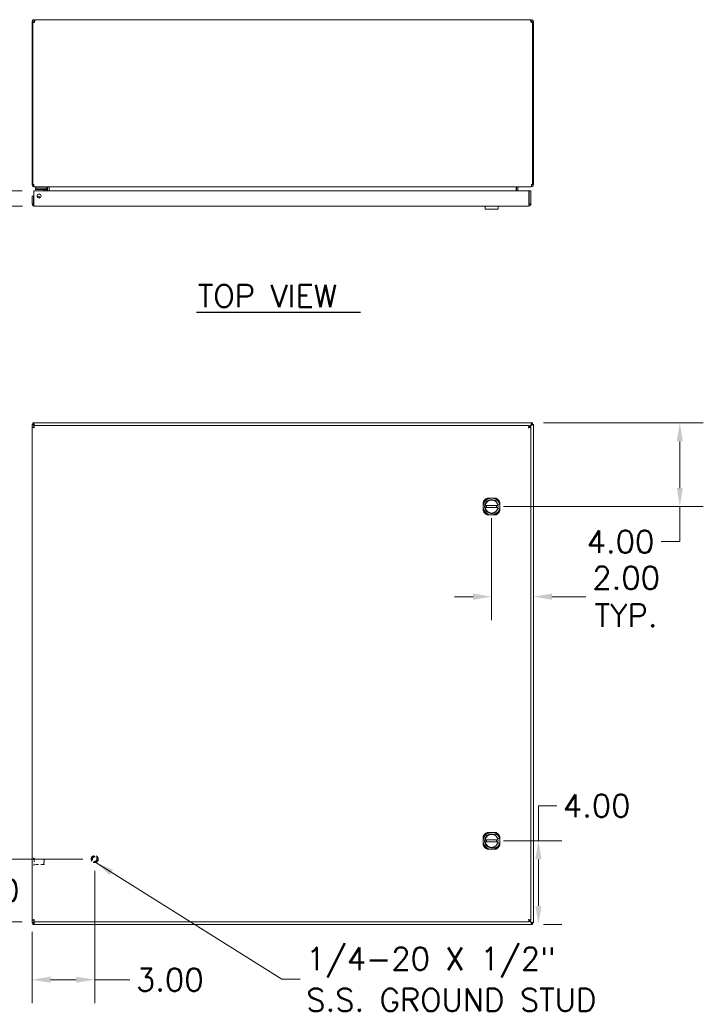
# Model space of a CAD drawing. Header units: inches. Extents: x 8 to 149, y 14 to 90.
# Tile 3 of 5: x 36 to 69, y 37 to 84. Entities that reach past the tile are written whole.
import ezdxf

# ---------------------------------------------------------------- set-up
doc = ezdxf.new("R2010")
doc.units = ezdxf.units.IN
doc.header["$LTSCALE"] = 9
doc.header["$MEASUREMENT"] = 0
doc.linetypes.add('DASHED', pattern=[0.2067, 0.1654, -0.0413])
for name, color, linetype, lineweight in [('Dimension (ANSI)', 7, 'Continuous', 13), ('Hidden (ANSI)', 7, 'DASHED', 15), ('Symbol (ANSI)', 7, 'Continuous', 18), ('Visible (ANSI)', 7, 'Continuous', 13)]:
    doc.layers.add(name, color=color, linetype=linetype, lineweight=lineweight)
doc.styles.add('Note Text (ANSI)', font='RomanS.shx')
doc.styles.add('Text Style165', font='RomanS.shx')
doc.dimstyles.new('Default (ANSI)', dxfattribs={"dimscale": 9, "dimtxt": 0.12, "dimasz": 0.098425, "dimexe": 0.125, "dimexo": 0.0625, "dimgap": 0.031496, "dimtad": 0, "dimtih": 1, "dimtoh": 1, "dimdec": 3, "dimrnd": 1e-08, "dimzin": 0, "dimdsep": 46, "dimtxsty": 'Note Text (ANSI)', "dimcen": 0.09, "dimdle": 0.393701, "dimclrd": 256, "dimclre": 256, "dimclrt": 256, "dimadec": 0, "dimazin": 1, "dimtfac": 1, "dimtofl": 0, "dimtmove": 0, "dimatfit": 3, "dimfxl": 1, "dimtolj": 1, "dimtzin": 4, "dimlwd": -1, "dimlwe": -1, "dimarcsym": 0})
doc.dimstyles.new('Default (ANSI)$7', dxfattribs={"dimscale": 9, "dimtxt": 0.12, "dimasz": 0.098425, "dimexe": 0.125, "dimexo": 0.0625, "dimgap": 0.031496, "dimtad": 0, "dimtih": 1, "dimtoh": 1, "dimdec": 3, "dimrnd": 1e-08, "dimzin": 0, "dimdsep": 46, "dimtxsty": 'Note Text (ANSI)', "dimcen": 0.09, "dimdle": 0.393701, "dimclrd": 256, "dimclre": 256, "dimclrt": 256, "dimadec": 0, "dimazin": 1, "dimtfac": 1, "dimtofl": 0, "dimtmove": 0, "dimatfit": 3, "dimfxl": 1, "dimtolj": 1, "dimtzin": 4, "dimlwd": -1, "dimlwe": -1, "dimarcsym": 0})

# ---------------------------------------------------------------- blocks, each defined once
blk = doc.blocks.new('*D7')
at = {"layer": 'Defpoints', "color": 0, "transparency": 16777216}
for p in [(39.675, 44.124), (34.479, 41.124), (36.76, 41.124)]:
    blk.add_point(p, dxfattribs=at)
at = {"layer": 'Dimension (ANSI)', "transparency": 16777216}
for p, q in [((34.479, 45.01), (34.479, 45.895)), ((39.113, 44.124), (33.354, 44.124)), ((36.198, 41.124), (33.354, 41.124)), ((34.479, 40.238), (34.479, 39.352))]:
    blk.add_line(p, q, dxfattribs=at)
for points in [[(34.331, 45.01), (34.626, 45.01), (34.479, 44.124)], [(34.331, 40.238), (34.626, 40.238), (34.479, 41.124)]]:
    blk.add_solid(points, dxfattribs=at)
at = {"layer": 'Dimension (ANSI)', "transparency": 16777216, "insert": (32.833, 43.164), "char_height": 1.08, "attachment_point": 1, "style": 'Note Text (ANSI)'}
blk.add_mtext('\\A1;3.00', dxfattribs=at)
blk = doc.blocks.new('*D8')
at = {"layer": 'Defpoints', "color": 0, "transparency": 16777216}
for p in [(39.675, 44.124), (36.675, 41.209), (36.675, 38.353)]:
    blk.add_point(p, dxfattribs=at)
at = {"layer": 'Dimension (ANSI)', "transparency": 16777216}
for p, q in [((39.675, 43.561), (39.675, 37.228)), ((36.675, 40.646), (36.675, 37.228)), ((37.561, 38.353), (38.79, 38.353)), ((39.675, 38.353), (41.364, 38.353))]:
    blk.add_line(p, q, dxfattribs=at)
for points in [[(37.561, 38.501), (37.561, 38.205), (36.675, 38.353)], [(38.79, 38.501), (38.79, 38.205), (39.675, 38.353)]]:
    blk.add_solid(points, dxfattribs=at)
at = {"layer": 'Dimension (ANSI)', "transparency": 16777216, "insert": (41.647, 38.893), "char_height": 1.08, "attachment_point": 1, "style": 'Note Text (ANSI)'}
blk.add_mtext('\\A1;3.00', dxfattribs=at)
blk = doc.blocks.new('*D9')
at = {"layer": 'Defpoints', "color": 0, "transparency": 16777216}
for p in [(58.675, 60.999), (60.675, 56.684), (60.675, 56.096)]:
    blk.add_point(p, dxfattribs=at)
at = {"layer": 'Dimension (ANSI)', "transparency": 16777216}
for p, q in [((58.675, 60.436), (58.675, 55.559)), ((57.79, 56.684), (56.904, 56.684)), ((61.561, 56.684), (63.186, 56.684))]:
    blk.add_line(p, q, dxfattribs=at)
for points in [[(57.79, 56.832), (57.79, 56.536), (58.675, 56.684)], [(61.561, 56.832), (61.561, 56.536), (60.675, 56.684)]]:
    blk.add_solid(points, dxfattribs=at)
at = {"layer": 'Dimension (ANSI)', "transparency": 16777216, "insert": (65.115, 56.684), "char_height": 1.08, "attachment_point": 5, "style": 'Note Text (ANSI)'}
blk.add_mtext('\\A1;2.00{\\PTYP.}', dxfattribs=at)
blk = doc.blocks.new('*D10')
at = {"layer": 'Defpoints', "color": 0, "transparency": 16777216}
for p in [(60.59, 64.999), (67.686, 64.999), (58.675, 60.999)]:
    blk.add_point(p, dxfattribs=at)
at = {"layer": 'Dimension (ANSI)', "transparency": 16777216}
for p, q in [((61.153, 64.999), (68.811, 64.999)), ((67.686, 64.113), (67.686, 61.885)), ((59.238, 60.999), (68.811, 60.999)), ((67.686, 60.999), (67.686, 59.319)), ((67.686, 59.319), (66.801, 59.319))]:
    blk.add_line(p, q, dxfattribs=at)
for points in [[(67.539, 64.113), (67.834, 64.113), (67.686, 64.999)], [(67.539, 61.885), (67.834, 61.885), (67.686, 60.999)]]:
    blk.add_solid(points, dxfattribs=at)
at = {"layer": 'Dimension (ANSI)', "transparency": 16777216, "insert": (63.226, 59.859), "char_height": 1.08, "attachment_point": 1, "style": 'Note Text (ANSI)'}
blk.add_mtext('\\A1;4.00', dxfattribs=at)
blk = doc.blocks.new('*D11')
at = {"layer": 'Defpoints', "color": 0, "transparency": 16777216}
for p in [(36.76, 76.109), (31.104, 75.379), (36.781, 75.379)]:
    blk.add_point(p, dxfattribs=at)
at = {"layer": 'Dimension (ANSI)', "transparency": 16777216}
for p, q in [((31.104, 76.995), (31.104, 78.674)), ((31.104, 78.674), (31.989, 78.674)), ((36.198, 76.109), (29.979, 76.109)), ((36.218, 75.379), (29.979, 75.379)), ((31.104, 74.493), (31.104, 73.607))]:
    blk.add_line(p, q, dxfattribs=at)
for points in [[(30.956, 76.995), (31.251, 76.995), (31.104, 76.109)], [(30.956, 74.493), (31.251, 74.493), (31.104, 75.379)]]:
    blk.add_solid(points, dxfattribs=at)
at = {"layer": 'Dimension (ANSI)', "transparency": 16777216, "insert": (32.273, 79.214), "char_height": 1.08, "attachment_point": 1, "style": 'Note Text (ANSI)'}
blk.add_mtext('\\A1;0.73', dxfattribs=at)
blk = doc.blocks.new('*D26')
at = {"layer": 'Defpoints', "color": 0, "transparency": 16777216}
for p in [(58.675, 44.999), (60.59, 40.999), (60.917, 40.999)]:
    blk.add_point(p, dxfattribs=at)
at = {"layer": 'Dimension (ANSI)', "transparency": 16777216}
for p, q in [((60.917, 44.999), (60.917, 46.679)), ((60.917, 46.679), (61.802, 46.679)), ((59.238, 44.999), (62.042, 44.999)), ((60.917, 41.885), (60.917, 44.113)), ((61.153, 40.999), (62.042, 40.999))]:
    blk.add_line(p, q, dxfattribs=at)
for points in [[(60.769, 44.113), (61.064, 44.113), (60.917, 44.999)], [(60.769, 41.885), (61.064, 41.885), (60.917, 40.999)]]:
    blk.add_solid(points, dxfattribs=at)
at = {"layer": 'Dimension (ANSI)', "transparency": 16777216, "insert": (62.086, 47.219), "char_height": 1.08, "attachment_point": 1, "style": 'Note Text (ANSI)'}
blk.add_mtext('\\A1;4.00', dxfattribs=at)

msp = doc.modelspace()

# ---------------------------------------------------------------- linework, layer by layer
at = {"layer": 'Hidden (ANSI)', "ltscale": 0.001276}
for p, q in [((36.7639, 44.1673), (36.7574, 44.1673)), ((36.7639, 43.8303), (36.7574, 43.8303))]:
    msp.add_line(p, q, dxfattribs=at)
at = {"layer": 'Hidden (ANSI)', "ltscale": 0.106611}
msp.add_line((36.7719, 44.1593), (36.7719, 43.8383), dxfattribs=at)
at = {"layer": 'Hidden (ANSI)', "ltscale": 0.097632}
for p, q in [((37.2337, 44.1238), (36.7719, 44.1238)), ((37.2337, 43.8738), (36.7719, 43.8738))]:
    msp.add_line(p, q, dxfattribs=at)
at = {"layer": 'Hidden (ANSI)', "ltscale": 0.083008}
msp.add_line((37.2337, 43.8738), (37.2337, 44.1238), dxfattribs=at)
at = {"layer": 'Hidden (ANSI)', "ltscale": 0.004599}
for p, q in [((37.2494, 44.1081), (37.2337, 44.1238)), ((37.2494, 43.8895), (37.2337, 43.8738))]:
    msp.add_line(p, q, dxfattribs=at)
at = {"layer": 'Hidden (ANSI)', "ltscale": 0.07257}
msp.add_line((37.2494, 44.1081), (37.2494, 43.8895), dxfattribs=at)
at = {"layer": 'Hidden (ANSI)', "ltscale": 0.223959}
msp.add_circle((39.6754, 44.1238), 0.1685, dxfattribs=at)
at = {"layer": 'Hidden (ANSI)', "ltscale": 0.166116}
msp.add_circle((39.6754, 44.1238), 0.125, dxfattribs=at)
at = {"layer": 'Hidden (ANSI)', "ltscale": 0.145239}
msp.add_circle((39.6754, 44.1238), 0.1093, dxfattribs=at)
at = {"layer": 'Hidden (ANSI)', "ltscale": 0.002559}
for centre, start, end in [((36.7574, 44.1593), 90, 180), ((36.7574, 43.8383), 180, 270), ((36.7639, 44.1593), 0, 90), ((36.7639, 43.8383), 270, 0)]:
    msp.add_arc(centre, 0.008, start, end, dxfattribs=at)
at = {"layer": 'Symbol (ANSI)', "lineweight": 30}
msp.add_line((44.5511, 70.2985), (52.3958, 70.2985), dxfattribs=at)
at = {"layer": 'Visible (ANSI)'}
for p, q in [((36.7258, 84.1911), (36.6754, 84.1911)), ((36.6754, 84.1666), (36.6754, 84.1911)), ((36.7124, 84.1666), (36.6754, 84.1666)), ((36.6754, 84.1666), (36.6754, 76.4016)), ((36.7124, 76.4016), (36.7124, 84.1689)), ((36.7494, 84.1666), (36.7197, 84.1666)), ((36.7494, 84.1911), (36.7258, 84.1911)), ((36.7494, 84.1911), (36.7494, 84.1666)), ((36.7494, 84.1666), (36.7494, 84.1652)), ((36.7807, 84.2963), (36.7807, 84.2223)), ((36.7807, 84.2963), (36.7927, 84.2963)), ((36.7927, 84.2223), (36.7807, 84.2223)), ((36.7927, 84.2963), (36.7927, 84.2223)), ((36.7927, 84.2963), (60.5582, 84.2963)), ((60.5582, 84.2223), (60.5582, 84.2963)), ((60.5582, 84.2963), (60.5702, 84.2963)), ((60.5702, 84.2223), (60.5582, 84.2223)), ((60.5702, 84.2223), (60.5702, 84.2963)), ((60.6251, 84.1911), (60.6014, 84.1911)), ((60.6014, 84.1666), (60.6014, 84.1911)), ((60.6312, 84.1666), (60.6014, 84.1666)), ((60.6014, 84.1652), (60.6014, 84.1666)), ((60.6754, 84.1911), (60.6251, 84.1911)), ((60.6384, 84.1689), (60.6384, 76.4016)), ((60.6754, 84.1666), (60.6384, 84.1666)), ((60.6754, 84.1911), (60.6754, 84.1666)), ((60.6754, 76.4016), (60.6754, 84.1666)), ((36.6754, 76.4016), (36.7124, 76.4016)), ((36.7124, 76.4016), (36.7605, 76.4016)), ((60.5904, 76.4016), (60.6384, 76.4016)), ((60.6384, 76.4016), (60.6754, 76.4016)), ((36.7605, 75.4841), (36.7605, 76.1088)), ((36.7605, 76.1088), (60.4654, 76.1088)), ((36.7807, 76.3031), (36.7807, 76.2963)), ((36.7807, 76.2963), (36.7917, 76.2963)), ((60.5592, 76.2963), (36.7917, 76.2963)), ((36.9664, 76.2343), (36.8414, 76.2343)), ((36.8414, 76.1753), (36.8414, 76.2343)), ((36.8414, 76.1753), (36.9664, 76.1753)), ((36.8567, 76.2963), (36.8567, 76.2343)), ((36.9664, 76.2343), (37.3184, 76.2343)), ((37.3184, 76.1753), (36.9664, 76.1753)), ((37.2918, 76.1088), (37.24, 76.1606)), ((37.3184, 76.2343), (37.4067, 76.2343)), ((37.3454, 76.1088), (37.3454, 76.1483)), ((37.4044, 76.1483), (37.4044, 76.1088)), ((37.4067, 76.2343), (37.4067, 76.2961)), ((37.4139, 76.2651), (37.4139, 76.1088)), ((37.4879, 76.1088), (37.4879, 76.2651)), ((37.499, 76.2651), (37.499, 76.1088)), ((59.8519, 76.2651), (59.8519, 76.1088)), ((59.8629, 76.2651), (59.8629, 76.1088)), ((59.9369, 76.2651), (59.9369, 76.1088)), ((60.4654, 76.1088), (60.4654, 75.4841)), ((60.4764, 75.4841), (60.4764, 76.1088)), ((60.4764, 76.1088), (60.5504, 76.1088)), ((60.5504, 75.4841), (60.5504, 76.1088)), ((60.5592, 76.2963), (60.5702, 76.2963)), ((60.5702, 76.3031), (60.5702, 76.2963)), ((36.7494, 75.8588), (36.6754, 75.8588)), ((36.6754, 75.8588), (36.6754, 75.4841)), ((36.7494, 75.4841), (36.6754, 75.4841)), ((36.7494, 75.4841), (36.7494, 75.8588)), ((60.4764, 75.4841), (60.5504, 75.4841)), ((60.4452, 75.3788), (36.7807, 75.3788)), ((58.368, 75.3788), (58.368, 75.3554)), ((58.368, 75.3211), (58.368, 75.2371)), ((58.3709, 75.2214), (58.98, 75.2214)), ((58.9829, 75.3788), (58.9829, 75.3554)), ((58.9829, 75.3211), (58.9829, 75.2371)), ((36.6754, 64.9188), (36.7494, 64.9188)), ((36.6754, 64.9138), (36.6754, 64.9188)), ((36.6754, 64.7888), (36.6754, 64.9138)), ((36.6754, 41.2088), (36.6754, 64.7888)), ((36.7494, 64.7888), (36.6754, 64.7888)), ((36.7124, 64.9988), (36.7605, 64.9988)), ((36.7124, 64.9248), (36.7124, 64.9988)), ((36.7605, 64.9248), (36.7124, 64.9248)), ((36.7494, 64.9188), (36.7494, 64.9138)), ((36.7494, 64.9138), (36.7807, 64.8825)), ((36.7605, 64.9988), (60.5904, 64.9988)), ((36.7917, 64.8936), (36.7605, 64.9248)), ((36.7605, 64.8738), (60.4654, 64.8738)), ((36.7605, 64.7998), (36.7605, 64.8738)), ((36.7807, 64.8825), (36.7894, 64.8738)), ((36.8115, 64.8738), (36.7917, 64.8936)), ((60.5592, 64.8936), (60.4541, 64.7885)), ((60.4652, 64.7775), (60.5702, 64.8825)), ((60.4654, 64.7998), (60.4654, 64.8738)), ((60.4764, 64.7888), (60.5504, 64.7888)), ((60.5504, 64.7888), (60.5504, 41.2088)), ((60.5904, 64.9248), (60.5592, 64.8936)), ((60.5702, 64.8825), (60.6014, 64.9138)), ((60.5904, 64.9988), (60.6384, 64.9988)), ((60.6384, 64.9248), (60.5904, 64.9248)), ((60.6014, 64.9188), (60.6754, 64.9188)), ((60.6014, 64.9138), (60.6014, 64.9188)), ((60.6384, 64.9988), (60.6384, 64.9248)), ((60.6754, 64.9188), (60.6754, 64.9138)), ((60.6754, 64.9138), (60.6754, 41.0838)), ((58.4628, 61.3988), (58.8881, 61.3988)), ((58.7374, 61.3261), (58.955, 61.2864)), ((58.2754, 60.7862), (58.2754, 61.2114)), ((58.368, 61.046), (58.9829, 61.046)), ((58.9829, 60.9516), (58.368, 60.9516)), ((59.0754, 61.2114), (59.0754, 60.7862)), ((58.8881, 60.5988), (58.4628, 60.5988)), ((58.9499, 60.7063), (58.7374, 60.6676)), ((58.4628, 45.3988), (58.8881, 45.3988)), ((58.7374, 45.3261), (58.955, 45.2864)), ((58.2754, 44.7862), (58.2754, 45.2114)), ((58.368, 45.046), (58.9829, 45.046)), ((58.9829, 44.9516), (58.368, 44.9516)), ((59.0754, 45.2114), (59.0754, 44.7862)), ((58.8881, 44.5988), (58.4628, 44.5988)), ((58.9499, 44.7063), (58.7374, 44.6676)), ((36.7494, 41.2088), (36.6754, 41.2088)), ((36.6754, 41.0838), (36.6754, 41.2088)), ((36.6754, 41.0788), (36.6754, 41.0838)), ((36.7494, 41.0788), (36.6754, 41.0788)), ((36.7124, 41.0728), (36.7605, 41.0728)), ((36.7124, 40.9988), (36.7124, 41.0728)), ((36.7605, 40.9988), (36.7124, 40.9988)), ((36.7807, 41.1151), (36.7494, 41.0838)), ((36.7494, 41.0838), (36.7494, 41.0788)), ((36.7605, 41.1978), (36.7605, 41.1238)), ((60.4654, 41.1238), (36.7605, 41.1238)), ((36.7605, 41.0728), (36.7917, 41.1041)), ((60.5904, 40.9988), (36.7605, 40.9988)), ((36.7894, 41.1238), (36.7807, 41.1151)), ((36.7917, 41.1041), (36.8115, 41.1238)), ((60.4541, 41.2091), (60.5592, 41.1041)), ((60.5702, 41.1151), (60.4652, 41.2201)), ((60.4654, 41.1978), (60.4654, 41.1238)), ((60.4764, 41.2088), (60.5504, 41.2088)), ((60.5592, 41.1041), (60.5904, 41.0728)), ((60.6014, 41.0838), (60.5702, 41.1151)), ((60.5904, 41.0728), (60.6384, 41.0728)), ((60.6384, 40.9988), (60.5904, 40.9988)), ((60.6014, 41.0788), (60.6014, 41.0838)), ((60.6754, 41.0788), (60.6014, 41.0788)), ((60.6384, 41.0728), (60.6384, 40.9988)), ((60.6754, 41.0838), (60.6754, 41.0788))]:
    msp.add_line(p, q, dxfattribs=at)
for centre, radius in [((37.0105, 75.8588), 0.094), ((58.6754, 60.9988), 0.315), ((58.6754, 44.9988), 0.315)]:
    msp.add_circle(centre, radius, dxfattribs=at)
for centre, radius, start, end in [((36.7376, 84.2342), 0.07, 248.98043, 321.9526), ((60.6133, 84.2342), 0.07, 218.0474, 291.01957), ((36.7807, 76.4016), 0.0312, 180, 231.76634), ((60.5702, 76.4016), 0.0312, 308.23366, 0), ((37.2047, 76.1253), 0.05, 45, 90), ((37.3184, 76.1483), 0.086, 0, 90), ((37.3184, 76.1483), 0.0269, 0, 90), ((37.3827, 76.2651), 0.1052, 0, 7.93093), ((59.9682, 76.2651), 0.1052, 172.06907, 180), ((36.9354, 75.7028), 0.1526, 31.52253, 97.09019), ((36.9354, 75.7028), 0.0935, 41.65224, 86.96047), ((36.9354, 75.7028), 0.09, 44.04809, 84.56462), ((58.3999, 75.3382), 0.0394, 143.93298, 216.06702), ((58.951, 75.3382), 0.0394, 323.93298, 36.06702), ((36.7376, 64.9367), 0.07, 308.59203, 321.40797), ((60.6133, 64.9367), 0.07, 218.59203, 231.40797), ((58.6754, 60.9988), 0.453, 117.99333, 152.00667), ((58.6774, 60.9968), 0.3346, 79.67298, 280.32702), ((58.6754, 60.9988), 0.311, 11.68504, 168.31496), ((58.6754, 60.9988), 0.4011, 4.24885, 85.75115), ((58.6754, 60.9988), 0.453, 27.99333, 62.00667), ((58.6754, 60.9988), 0.453, 207.99333, 242.00667), ((58.6754, 60.9988), 0.311, 191.68504, 348.31496), ((58.6754, 60.9988), 0.2362, 168.46304, 191.53696), ((58.6754, 60.9988), 0.453, 297.99333, 332.00667), ((58.6754, 60.9988), 0.2362, 348.46304, 11.53696), ((59.0317, 60.9732), 0.0866, 230.42389, 290.50979), ((59.0317, 61.0205), 0.0866, 68.65097, 128.76416), ((58.6754, 60.9988), 0.4011, 329.99806, 355.75115), ((58.6754, 44.9988), 0.453, 117.99333, 152.00667), ((58.6774, 44.9968), 0.3346, 79.67298, 280.32702), ((58.6754, 44.9988), 0.311, 11.68504, 168.31496), ((58.6754, 44.9988), 0.4011, 4.24885, 85.75115), ((58.6754, 44.9988), 0.453, 27.99333, 62.00667), ((58.6754, 44.9988), 0.453, 207.99333, 242.00667), ((58.6754, 44.9988), 0.311, 191.68504, 348.31496), ((58.6754, 44.9988), 0.2362, 168.46304, 191.53696), ((58.6754, 44.9988), 0.453, 297.99333, 332.00667), ((58.6754, 44.9988), 0.2362, 348.46304, 11.53696), ((59.0317, 44.9732), 0.0866, 230.42389, 290.50979), ((59.0317, 45.0205), 0.0866, 68.65097, 128.76416), ((58.6754, 44.9988), 0.4011, 329.99806, 355.75115), ((36.7376, 41.0609), 0.07, 38.59203, 51.40797), ((60.6133, 41.0609), 0.07, 128.59203, 141.40797)]:
    msp.add_arc(centre, radius, start, end, dxfattribs=at)
for points, knots in [([(36.6754, 84.1911), (36.6754, 84.2131), (36.6839, 84.241), (36.7027, 84.2617), (36.7214, 84.2824), (36.7491, 84.2941), (36.7723, 84.296), (36.7752, 84.2962), (36.778, 84.2963), (36.7807, 84.2963)], [-2.2348487, -2.2348487, -2.2348487, -2.2348487, -1.6097093, -1.6097093, -1.6097093, -0.9842214, -0.9842214, -0.9842214, -0.9067439, -0.9067439, -0.9067439, -0.9067439]), ([(36.7807, 84.2223), (36.772, 84.2223), (36.7603, 84.2171), (36.7544, 84.2079), (36.7509, 84.2025), (36.7494, 84.1963), (36.7494, 84.1911)], [0.9067439, 0.9067439, 0.9067439, 0.9067439, 1.7406657, 1.7406657, 1.7406657, 2.2348487, 2.2348487, 2.2348487, 2.2348487]), ([(36.7927, 84.2963), (36.8017, 84.2963), (36.8069, 84.2879), (36.8075, 84.2691), (36.8081, 84.2503), (36.8039, 84.2227), (36.7959, 84.1995), (36.7949, 84.1966), (36.7938, 84.1938), (36.7927, 84.1911)], [-0.6640524, -0.6640524, -0.6640524, -0.6640524, -0.038913, -0.038913, -0.038913, 0.5865749, 0.5865749, 0.5865749, 0.6640524, 0.6640524, 0.6640524, 0.6640524]), ([(60.5582, 84.1911), (60.5492, 84.2131), (60.544, 84.241), (60.5434, 84.2617), (60.5428, 84.2824), (60.547, 84.2941), (60.555, 84.296), (60.556, 84.2962), (60.5571, 84.2963), (60.5582, 84.2963)], [2.4775403, 2.4775403, 2.4775403, 2.4775403, 3.1026797, 3.1026797, 3.1026797, 3.7281676, 3.7281676, 3.7281676, 3.805645, 3.805645, 3.805645, 3.805645]), ([(60.5702, 84.2963), (60.5922, 84.2963), (60.6201, 84.2879), (60.6408, 84.2691), (60.6616, 84.2503), (60.6733, 84.2227), (60.6751, 84.1995), (60.6753, 84.1966), (60.6754, 84.1938), (60.6754, 84.1911)], [-2.2348487, -2.2348487, -2.2348487, -2.2348487, -1.6097093, -1.6097093, -1.6097093, -0.9842214, -0.9842214, -0.9842214, -0.9067439, -0.9067439, -0.9067439, -0.9067439]), ([(60.6014, 84.1911), (60.6014, 84.1998), (60.5962, 84.2115), (60.5871, 84.2174), (60.5816, 84.2209), (60.5754, 84.2223), (60.5702, 84.2223)], [0.9067439, 0.9067439, 0.9067439, 0.9067439, 1.7406657, 1.7406657, 1.7406657, 2.2348487, 2.2348487, 2.2348487, 2.2348487]), ([(36.6754, 76.4016), (36.6754, 76.3647), (36.6964, 76.3286), (36.7284, 76.3103), (36.7442, 76.3012), (36.7625, 76.2963), (36.7807, 76.2963)], [0, 0, 0, 0, 1.0506506, 1.0506506, 1.0506506, 1.5707963, 1.5707963, 1.5707963, 1.5707963]), ([(36.7917, 76.2963), (36.7808, 76.2963), (36.7701, 76.3173), (36.7646, 76.3493), (36.7619, 76.3651), (36.7605, 76.3833), (36.7605, 76.4016)], [-1.5707963, -1.5707963, -1.5707963, -1.5707963, -0.5201457, -0.5201457, -0.5201457, 0, 0, 0, 0]), ([(60.5904, 76.4016), (60.5904, 76.3647), (60.5842, 76.3286), (60.5747, 76.3103), (60.57, 76.3012), (60.5646, 76.2963), (60.5592, 76.2963)], [0, 0, 0, 0, 1.0506506, 1.0506506, 1.0506506, 1.5707963, 1.5707963, 1.5707963, 1.5707963]), ([(60.5702, 76.2963), (60.6071, 76.2963), (60.6432, 76.3173), (60.6615, 76.3493), (60.6706, 76.3651), (60.6754, 76.3833), (60.6754, 76.4016)], [-1.5707963, -1.5707963, -1.5707963, -1.5707963, -0.5201457, -0.5201457, -0.5201457, 0, 0, 0, 0]), ([(37.499, 76.2651), (37.499, 76.2768), (37.4746, 76.2883), (37.4388, 76.2933), (37.4248, 76.2953), (37.4093, 76.2963), (37.3937, 76.2963)], [-3.1415927, -3.1415927, -3.1415927, -3.1415927, -2.0128023, -2.0128023, -2.0128023, -1.5707963, -1.5707963, -1.5707963, -1.5707963]), ([(59.8519, 76.2651), (59.8519, 76.2768), (59.8763, 76.2883), (59.9121, 76.2933), (59.9261, 76.2953), (59.9416, 76.2963), (59.9572, 76.2963)], [-3.1415927, -3.1415927, -3.1415927, -3.1415927, -2.0128023, -2.0128023, -2.0128023, -1.5707963, -1.5707963, -1.5707963, -1.5707963]), ([(59.9369, 76.2651), (59.9369, 76.2768), (59.9442, 76.2883), (59.9548, 76.2933), (59.959, 76.2953), (59.9636, 76.2963), (59.9682, 76.2963)], [-3.1415927, -3.1415927, -3.1415927, -3.1415927, -2.0128023, -2.0128023, -2.0128023, -1.5707963, -1.5707963, -1.5707963, -1.5707963]), ([(36.6754, 75.4841), (36.6754, 75.4457), (36.6983, 75.4081), (36.7325, 75.3905), (36.7473, 75.3829), (36.764, 75.3788), (36.7807, 75.3788)], [0, 0, 0, 0, 1.0950581, 1.0950581, 1.0950581, 1.5707963, 1.5707963, 1.5707963, 1.5707963]), ([(36.764, 75.4581), (36.7561, 75.4633), (36.7504, 75.4719), (36.7496, 75.4814), (36.7495, 75.4823), (36.7494, 75.4832), (36.7494, 75.4841)], [0.57367433, 0.57367433, 0.57367433, 0.57367433, 1.48347479, 1.48347479, 1.48347479, 1.57079633, 1.57079633, 1.57079633, 1.57079633]), ([(36.7807, 75.3788), (36.776, 75.3788), (36.7713, 75.4017), (36.7666, 75.4359), (36.7646, 75.4507), (36.7625, 75.4674), (36.7605, 75.4841)], [0, 0, 0, 0, 1.0950581, 1.0950581, 1.0950581, 1.5707963, 1.5707963, 1.5707963, 1.5707963]), ([(60.4452, 75.3788), (60.4836, 75.3788), (60.5212, 75.4017), (60.5388, 75.4359), (60.5464, 75.4507), (60.5504, 75.4674), (60.5504, 75.4841)], [0, 0, 0, 0, 1.0950581, 1.0950581, 1.0950581, 1.5707963, 1.5707963, 1.5707963, 1.5707963]), ([(60.4654, 75.4841), (60.4607, 75.4457), (60.456, 75.4081), (60.4513, 75.3905), (60.4493, 75.3829), (60.4472, 75.3788), (60.4452, 75.3788)], [0, 0, 0, 0, 1.0950581, 1.0950581, 1.0950581, 1.5707963, 1.5707963, 1.5707963, 1.5707963]), ([(60.4619, 75.4581), (60.4698, 75.4633), (60.4755, 75.4719), (60.4763, 75.4814), (60.4764, 75.4823), (60.4764, 75.4832), (60.4764, 75.4841)], [0.57367433, 0.57367433, 0.57367433, 0.57367433, 1.48347479, 1.48347479, 1.48347479, 1.57079633, 1.57079633, 1.57079633, 1.57079633]), ([(58.368, 75.2371), (58.368, 75.2351), (58.3681, 75.233), (58.3683, 75.2292), (58.3685, 75.2274), (58.369, 75.2246), (58.3693, 75.2234), (58.37, 75.2218), (58.3705, 75.2214), (58.3709, 75.2214)], [0.121845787, 0.121845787, 0.121845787, 0.121845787, 0.136893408, 0.136893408, 0.151941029, 0.151941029, 0.167283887, 0.167283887, 0.182626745, 0.182626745, 0.182626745, 0.182626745]), ([(58.98, 75.2214), (58.9804, 75.2214), (58.9808, 75.2218), (58.9816, 75.2234), (58.9819, 75.2246), (58.9824, 75.2274), (58.9826, 75.2292), (58.9828, 75.233), (58.9829, 75.2351), (58.9829, 75.2371)], [0.061064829, 0.061064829, 0.061064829, 0.061064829, 0.076407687, 0.076407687, 0.091750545, 0.091750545, 0.106798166, 0.106798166, 0.121845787, 0.121845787, 0.121845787, 0.121845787]), ([(36.6754, 64.9138), (36.6754, 64.9138), (36.6964, 64.9075), (36.7284, 64.898), (36.7442, 64.8933), (36.7625, 64.8879), (36.7807, 64.8825)], [0, 0, 0, 0, 1.0506506, 1.0506506, 1.0506506, 1.5707963, 1.5707963, 1.5707963, 1.5707963]), ([(36.6754, 64.7888), (36.6754, 64.7841), (36.6983, 64.7794), (36.7325, 64.7747), (36.7473, 64.7726), (36.764, 64.7706), (36.7807, 64.7686)], [0, 0, 0, 0, 1.0950581, 1.0950581, 1.0950581, 1.5707963, 1.5707963, 1.5707963, 1.5707963]), ([(36.7807, 64.7686), (36.7652, 64.7749), (36.7509, 64.7813), (36.7496, 64.7876), (36.7495, 64.788), (36.7494, 64.7884), (36.7494, 64.7888)], [0, 0, 0, 0, 1.4834748, 1.4834748, 1.4834748, 1.5707963, 1.5707963, 1.5707963, 1.5707963]), ([(36.7917, 64.8936), (36.7808, 64.9304), (36.7701, 64.9666), (36.7646, 64.9849), (36.7619, 64.994), (36.7605, 64.9988), (36.7605, 64.9988)], [-1.5707963, -1.5707963, -1.5707963, -1.5707963, -0.5201457, -0.5201457, -0.5201457, 0, 0, 0, 0]), ([(36.7807, 64.7686), (36.776, 64.807), (36.7713, 64.8445), (36.7666, 64.8621), (36.7646, 64.8698), (36.7625, 64.8738), (36.7605, 64.8738)], [0, 0, 0, 0, 1.0950581, 1.0950581, 1.0950581, 1.5707963, 1.5707963, 1.5707963, 1.5707963]), ([(36.7807, 64.7686), (36.7743, 64.784), (36.768, 64.7983), (36.7616, 64.7997), (36.7612, 64.7998), (36.7609, 64.7998), (36.7605, 64.7998)], [0, 0, 0, 0, 1.4834748, 1.4834748, 1.4834748, 1.5707963, 1.5707963, 1.5707963, 1.5707963]), ([(60.4654, 64.8738), (60.4607, 64.8738), (60.456, 64.8509), (60.4513, 64.8168), (60.4493, 64.8019), (60.4472, 64.7852), (60.4452, 64.7686)], [0, 0, 0, 0, 1.0950581, 1.0950581, 1.0950581, 1.5707963, 1.5707963, 1.5707963, 1.5707963]), ([(60.4452, 64.7686), (60.4516, 64.784), (60.4579, 64.7983), (60.4643, 64.7997), (60.4647, 64.7998), (60.465, 64.7998), (60.4654, 64.7998)], [0, 0, 0, 0, 1.4834748, 1.4834748, 1.4834748, 1.5707963, 1.5707963, 1.5707963, 1.5707963]), ([(60.4452, 64.7686), (60.4836, 64.7732), (60.5212, 64.7779), (60.5388, 64.7826), (60.5464, 64.7847), (60.5504, 64.7867), (60.5504, 64.7888)], [0, 0, 0, 0, 1.0950581, 1.0950581, 1.0950581, 1.5707963, 1.5707963, 1.5707963, 1.5707963]), ([(60.4452, 64.7686), (60.4607, 64.7749), (60.475, 64.7813), (60.4763, 64.7876), (60.4764, 64.788), (60.4764, 64.7884), (60.4764, 64.7888)], [0, 0, 0, 0, 1.4834748, 1.4834748, 1.4834748, 1.5707963, 1.5707963, 1.5707963, 1.5707963]), ([(60.5904, 64.9988), (60.5904, 64.9988), (60.5842, 64.9778), (60.5747, 64.9459), (60.57, 64.93), (60.5646, 64.9118), (60.5592, 64.8936)], [0, 0, 0, 0, 1.0506506, 1.0506506, 1.0506506, 1.5707963, 1.5707963, 1.5707963, 1.5707963]), ([(60.5702, 64.8825), (60.6071, 64.8934), (60.6432, 64.9042), (60.6615, 64.9096), (60.6706, 64.9123), (60.6754, 64.9138), (60.6754, 64.9138)], [-1.5707963, -1.5707963, -1.5707963, -1.5707963, -0.5201457, -0.5201457, -0.5201457, 0, 0, 0, 0]), ([(58.6457, 61.3988), (58.6227, 61.3971), (58.5999, 61.3934), (58.5503, 61.3809), (58.524, 61.3713), (58.4665, 61.3431), (58.4364, 61.3229), (58.3871, 61.2792), (58.367, 61.257), (58.3301, 61.2055), (58.314, 61.1759), (58.2904, 61.1153), (58.2824, 61.0848), (58.277, 61.0453), (58.2761, 61.0369), (58.2754, 61.0285)], [0.0756847, 0.0756847, 0.0756847, 0.0756847, 0.2519373, 0.2519373, 0.4648522, 0.4648522, 0.7401268, 0.7401268, 0.9671944, 0.9671944, 1.2232482, 1.2232482, 1.4625436, 1.4625436, 1.5269401, 1.5269401, 1.5269401, 1.5269401]), ([(58.2754, 61.1277), (58.2853, 61.1548), (58.2979, 61.1809), (58.3499, 61.2649), (58.3931, 61.3016), (58.4587, 61.3492), (58.4994, 61.3695), (58.5704, 61.391), (58.5986, 61.3964), (58.6271, 61.3988)], [-1.07326894, -1.07326894, -1.07326894, -1.07326894, -0.96132108, -0.96132108, -0.68867268, -0.68867268, -0.34104475, -0.34104475, -0.12285932, -0.12285932, -0.12285932, -0.12285932]), ([(58.2754, 60.9691), (58.2772, 60.9458), (58.2809, 60.9227), (58.2941, 60.8708), (58.3048, 60.8425), (58.3349, 60.7839), (58.3554, 60.7544), (58.3986, 60.7072), (58.4197, 60.6885), (58.471, 60.6519), (58.502, 60.6355), (58.5704, 60.6098), (58.6078, 60.6016), (58.6457, 60.5988)], [1.6781631, 1.6781631, 1.6781631, 1.6781631, 1.8565169, 1.8565169, 2.0861865, 2.0861865, 2.3588476, 2.3588476, 2.5732765, 2.5732765, 2.8392154, 2.8392154, 3.1300515, 3.1300515, 3.1300515, 3.1300515]), ([(58.368, 61.046), (58.368, 61.046), (58.3681, 61.0464), (58.3683, 61.048), (58.3685, 61.0492), (58.369, 61.052), (58.3693, 61.0538), (58.37, 61.0577), (58.3705, 61.0598), (58.3709, 61.0618)], [0.121845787, 0.121845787, 0.121845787, 0.121845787, 0.136893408, 0.136893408, 0.151941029, 0.151941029, 0.167283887, 0.167283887, 0.182626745, 0.182626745, 0.182626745, 0.182626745]), ([(58.3709, 60.9358), (58.3705, 60.9378), (58.37, 60.9399), (58.3693, 60.9438), (58.369, 60.9456), (58.3685, 60.9484), (58.3683, 60.9496), (58.3681, 60.9512), (58.368, 60.9516), (58.368, 60.9516)], [0.061064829, 0.061064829, 0.061064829, 0.061064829, 0.076407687, 0.076407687, 0.091750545, 0.091750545, 0.106798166, 0.106798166, 0.121845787, 0.121845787, 0.121845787, 0.121845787]), ([(58.7052, 60.5988), (58.7142, 60.5995), (58.7233, 60.6005), (58.7506, 60.6044), (58.7687, 60.6082), (58.8014, 60.6177), (58.8161, 60.6228), (58.846, 60.6354), (58.8612, 60.6429), (58.8911, 60.6601), (58.9057, 60.6699), (58.94, 60.6962), (58.9588, 60.7138), (58.9937, 60.7532), (59.0094, 60.775), (59.0228, 60.7982)], [0.07562261, 0.07562261, 0.07562261, 0.07562261, 0.14490604, 0.14490604, 0.28585309, 0.28585309, 0.40436815, 0.40436815, 0.53359447, 0.53359447, 0.66701727, 0.66701727, 0.86319551, 0.86319551, 1.06771527, 1.06771527, 1.06771527, 1.06771527]), ([(59.0228, 60.7983), (59.0019, 60.7586), (58.9747, 60.723), (58.9089, 60.6614), (58.8708, 60.636), (58.8131, 60.6102), (58.7962, 60.6039), (58.779, 60.5988)], [-1.58088092, -1.58088092, -1.58088092, -1.58088092, -1.39891743, -1.39891743, -1.21605867, -1.21605867, -1.14341542, -1.14341542, -1.14341542, -1.14341542]), ([(58.98, 61.0618), (58.9804, 61.0598), (58.9808, 61.0577), (58.9816, 61.0538), (58.9819, 61.052), (58.9824, 61.0492), (58.9826, 61.048), (58.9828, 61.0464), (58.9829, 61.046), (58.9829, 61.046)], [0.061064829, 0.061064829, 0.061064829, 0.061064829, 0.076407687, 0.076407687, 0.091750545, 0.091750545, 0.106798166, 0.106798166, 0.121845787, 0.121845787, 0.121845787, 0.121845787]), ([(58.9829, 60.9516), (58.9829, 60.9516), (58.9828, 60.9512), (58.9826, 60.9496), (58.9824, 60.9484), (58.9819, 60.9456), (58.9816, 60.9438), (58.9808, 60.9399), (58.9804, 60.9378), (58.98, 60.9358)], [0.121845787, 0.121845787, 0.121845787, 0.121845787, 0.136893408, 0.136893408, 0.151941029, 0.151941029, 0.167283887, 0.167283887, 0.182626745, 0.182626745, 0.182626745, 0.182626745]), ([(58.541, 60.5988), (58.5309, 60.6018), (58.5218, 60.6049), (58.47, 60.6241), (58.4296, 60.6473), (58.3569, 60.7066), (58.3254, 60.7423), (58.3004, 60.7823)], [-0.78141061, -0.78141061, -0.78141061, -0.78141061, -0.71605262, -0.71605262, -0.35881752, -0.35881752, -0.00011291, -0.00011291, -0.00011291, -0.00011291]), ([(58.6457, 45.3988), (58.6227, 45.3971), (58.5999, 45.3934), (58.5503, 45.3809), (58.524, 45.3713), (58.4665, 45.3431), (58.4364, 45.3229), (58.3871, 45.2792), (58.367, 45.257), (58.3301, 45.2055), (58.314, 45.1759), (58.2904, 45.1153), (58.2824, 45.0848), (58.277, 45.0453), (58.2761, 45.0369), (58.2754, 45.0285)], [0.0756847, 0.0756847, 0.0756847, 0.0756847, 0.2519373, 0.2519373, 0.4648522, 0.4648522, 0.7401268, 0.7401268, 0.9671944, 0.9671944, 1.2232482, 1.2232482, 1.4625436, 1.4625436, 1.5269401, 1.5269401, 1.5269401, 1.5269401]), ([(58.2754, 45.1277), (58.2853, 45.1548), (58.2979, 45.1809), (58.3499, 45.2649), (58.3931, 45.3016), (58.4587, 45.3492), (58.4994, 45.3695), (58.5704, 45.391), (58.5986, 45.3964), (58.6271, 45.3988)], [-1.07326894, -1.07326894, -1.07326894, -1.07326894, -0.96132108, -0.96132108, -0.68867268, -0.68867268, -0.34104475, -0.34104475, -0.12285932, -0.12285932, -0.12285932, -0.12285932]), ([(58.2754, 44.9691), (58.2772, 44.9458), (58.2809, 44.9227), (58.2941, 44.8708), (58.3048, 44.8425), (58.3349, 44.7839), (58.3554, 44.7544), (58.3986, 44.7072), (58.4197, 44.6885), (58.471, 44.6519), (58.502, 44.6355), (58.5704, 44.6098), (58.6078, 44.6016), (58.6457, 44.5988)], [1.6781631, 1.6781631, 1.6781631, 1.6781631, 1.8565169, 1.8565169, 2.0861865, 2.0861865, 2.3588476, 2.3588476, 2.5732765, 2.5732765, 2.8392154, 2.8392154, 3.1300515, 3.1300515, 3.1300515, 3.1300515]), ([(58.541, 44.5988), (58.5309, 44.6018), (58.5218, 44.6049), (58.47, 44.6241), (58.4296, 44.6473), (58.3569, 44.7066), (58.3254, 44.7423), (58.3004, 44.7823)], [-0.78141061, -0.78141061, -0.78141061, -0.78141061, -0.71605262, -0.71605262, -0.35881752, -0.35881752, -0.00011291, -0.00011291, -0.00011291, -0.00011291]), ([(58.368, 45.046), (58.368, 45.046), (58.3681, 45.0464), (58.3683, 45.048), (58.3685, 45.0492), (58.369, 45.052), (58.3693, 45.0538), (58.37, 45.0577), (58.3705, 45.0598), (58.3709, 45.0618)], [0.121845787, 0.121845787, 0.121845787, 0.121845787, 0.136893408, 0.136893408, 0.151941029, 0.151941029, 0.167283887, 0.167283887, 0.182626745, 0.182626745, 0.182626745, 0.182626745]), ([(58.3709, 44.9358), (58.3705, 44.9378), (58.37, 44.9399), (58.3693, 44.9438), (58.369, 44.9456), (58.3685, 44.9484), (58.3683, 44.9496), (58.3681, 44.9512), (58.368, 44.9516), (58.368, 44.9516)], [0.061064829, 0.061064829, 0.061064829, 0.061064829, 0.076407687, 0.076407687, 0.091750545, 0.091750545, 0.106798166, 0.106798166, 0.121845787, 0.121845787, 0.121845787, 0.121845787]), ([(58.7052, 44.5988), (58.7142, 44.5995), (58.7233, 44.6005), (58.7506, 44.6044), (58.7687, 44.6082), (58.8014, 44.6177), (58.8161, 44.6228), (58.846, 44.6354), (58.8612, 44.6429), (58.8911, 44.6601), (58.9057, 44.6699), (58.94, 44.6962), (58.9588, 44.7138), (58.9937, 44.7532), (59.0094, 44.775), (59.0228, 44.7982)], [0.07562261, 0.07562261, 0.07562261, 0.07562261, 0.14490604, 0.14490604, 0.28585309, 0.28585309, 0.40436815, 0.40436815, 0.53359447, 0.53359447, 0.66701727, 0.66701727, 0.86319551, 0.86319551, 1.06771527, 1.06771527, 1.06771527, 1.06771527]), ([(59.0228, 44.7983), (59.0019, 44.7586), (58.9747, 44.723), (58.9089, 44.6614), (58.8708, 44.636), (58.8131, 44.6102), (58.7962, 44.6039), (58.779, 44.5988)], [-1.58088092, -1.58088092, -1.58088092, -1.58088092, -1.39891743, -1.39891743, -1.21605867, -1.21605867, -1.14341542, -1.14341542, -1.14341542, -1.14341542]), ([(58.98, 45.0618), (58.9804, 45.0598), (58.9808, 45.0577), (58.9816, 45.0538), (58.9819, 45.052), (58.9824, 45.0492), (58.9826, 45.048), (58.9828, 45.0464), (58.9829, 45.046), (58.9829, 45.046)], [0.061064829, 0.061064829, 0.061064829, 0.061064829, 0.076407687, 0.076407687, 0.091750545, 0.091750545, 0.106798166, 0.106798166, 0.121845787, 0.121845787, 0.121845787, 0.121845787]), ([(58.9829, 44.9516), (58.9829, 44.9516), (58.9828, 44.9512), (58.9826, 44.9496), (58.9824, 44.9484), (58.9819, 44.9456), (58.9816, 44.9438), (58.9808, 44.9399), (58.9804, 44.9378), (58.98, 44.9358)], [0.121845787, 0.121845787, 0.121845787, 0.121845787, 0.136893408, 0.136893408, 0.151941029, 0.151941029, 0.167283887, 0.167283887, 0.182626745, 0.182626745, 0.182626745, 0.182626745]), ([(36.7807, 41.2291), (36.7423, 41.2244), (36.7047, 41.2197), (36.6871, 41.215), (36.6795, 41.2129), (36.6754, 41.2109), (36.6754, 41.2088)], [0, 0, 0, 0, 1.0950581, 1.0950581, 1.0950581, 1.5707963, 1.5707963, 1.5707963, 1.5707963]), ([(36.7807, 41.1151), (36.7438, 41.1042), (36.7077, 41.0934), (36.6894, 41.088), (36.6803, 41.0853), (36.6754, 41.0838), (36.6754, 41.0838)], [-1.5707963, -1.5707963, -1.5707963, -1.5707963, -0.5201457, -0.5201457, -0.5201457, 0, 0, 0, 0]), ([(36.7807, 41.2291), (36.7652, 41.2227), (36.7509, 41.2163), (36.7496, 41.21), (36.7495, 41.2096), (36.7494, 41.2092), (36.7494, 41.2088)], [0, 0, 0, 0, 1.4834748, 1.4834748, 1.4834748, 1.5707963, 1.5707963, 1.5707963, 1.5707963]), ([(36.7605, 41.1238), (36.7652, 41.1238), (36.7699, 41.1467), (36.7746, 41.1808), (36.7766, 41.1957), (36.7787, 41.2124), (36.7807, 41.2291)], [0, 0, 0, 0, 1.0950581, 1.0950581, 1.0950581, 1.5707963, 1.5707963, 1.5707963, 1.5707963]), ([(36.7807, 41.2291), (36.7743, 41.2136), (36.768, 41.1993), (36.7616, 41.1979), (36.7612, 41.1978), (36.7609, 41.1978), (36.7605, 41.1978)], [0, 0, 0, 0, 1.4834748, 1.4834748, 1.4834748, 1.5707963, 1.5707963, 1.5707963, 1.5707963]), ([(36.7605, 40.9988), (36.7605, 40.9988), (36.7667, 41.0198), (36.7762, 41.0517), (36.7809, 41.0676), (36.7863, 41.0858), (36.7917, 41.1041)], [0, 0, 0, 0, 1.0506506, 1.0506506, 1.0506506, 1.5707963, 1.5707963, 1.5707963, 1.5707963]), ([(60.4452, 41.2291), (60.4499, 41.1906), (60.4546, 41.1531), (60.4593, 41.1355), (60.4613, 41.1278), (60.4634, 41.1238), (60.4654, 41.1238)], [0, 0, 0, 0, 1.0950581, 1.0950581, 1.0950581, 1.5707963, 1.5707963, 1.5707963, 1.5707963]), ([(60.4452, 41.2291), (60.4516, 41.2136), (60.4579, 41.1993), (60.4643, 41.1979), (60.4647, 41.1978), (60.465, 41.1978), (60.4654, 41.1978)], [0, 0, 0, 0, 1.4834748, 1.4834748, 1.4834748, 1.5707963, 1.5707963, 1.5707963, 1.5707963]), ([(60.5504, 41.2088), (60.5504, 41.2135), (60.5276, 41.2182), (60.4934, 41.2229), (60.4786, 41.225), (60.4619, 41.227), (60.4452, 41.2291)], [0, 0, 0, 0, 1.0950581, 1.0950581, 1.0950581, 1.5707963, 1.5707963, 1.5707963, 1.5707963]), ([(60.4452, 41.2291), (60.4607, 41.2227), (60.475, 41.2163), (60.4763, 41.21), (60.4764, 41.2096), (60.4764, 41.2092), (60.4764, 41.2088)], [0, 0, 0, 0, 1.4834748, 1.4834748, 1.4834748, 1.5707963, 1.5707963, 1.5707963, 1.5707963]), ([(60.5592, 41.1041), (60.5701, 41.0672), (60.5808, 41.031), (60.5863, 41.0127), (60.589, 41.0037), (60.5904, 40.9988), (60.5904, 40.9988)], [-1.5707963, -1.5707963, -1.5707963, -1.5707963, -0.5201457, -0.5201457, -0.5201457, 0, 0, 0, 0]), ([(60.6754, 41.0838), (60.6754, 41.0838), (60.6545, 41.0901), (60.6225, 41.0996), (60.6067, 41.1043), (60.5884, 41.1097), (60.5702, 41.1151)], [0, 0, 0, 0, 1.0506506, 1.0506506, 1.0506506, 1.5707963, 1.5707963, 1.5707963, 1.5707963])]:
    msp.add_open_spline(points, degree=3, knots=knots, dxfattribs=at)
for points in [[(36.802, 84.221), (36.7996, 84.2219), (36.7965, 84.2223), (36.7927, 84.2223)], [(60.5582, 84.2223), (60.5544, 84.2223), (60.5513, 84.2218), (60.5489, 84.2208)], [(37.3187, 76.1736), (37.3187, 76.1736), (37.3187, 76.1736), (37.3187, 76.1736)], [(37.3437, 76.1486), (37.3437, 76.1486), (37.3437, 76.1486), (37.3437, 76.1486)], [(37.3921, 76.2949), (37.3891, 76.2958), (37.3859, 76.2963), (37.3827, 76.2963)], [(37.4139, 76.2651), (37.4139, 76.2723), (37.4112, 76.2795), (37.4066, 76.285)], [(36.6754, 64.9138), (36.7001, 64.9138), (36.7248, 64.9138), (36.7494, 64.9138)], [(36.7605, 64.9248), (36.7605, 64.9495), (36.7605, 64.9741), (36.7605, 64.9988)], [(60.5904, 64.9988), (60.5904, 64.9741), (60.5904, 64.9495), (60.5904, 64.9248)], [(60.6014, 64.9138), (60.6261, 64.9138), (60.6508, 64.9138), (60.6754, 64.9138)], [(58.3005, 60.7823), (58.2908, 60.8005), (58.2824, 60.8193), (58.2755, 60.8386)], [(58.3004, 60.7823), (58.3005, 60.7821), (58.3007, 60.7819), (58.3008, 60.7817)], [(58.3005, 44.7823), (58.2908, 44.8005), (58.2824, 44.8193), (58.2755, 44.8386)], [(58.3004, 44.7823), (58.3005, 44.7821), (58.3007, 44.7819), (58.3008, 44.7817)], [(36.7494, 41.0838), (36.7248, 41.0838), (36.7001, 41.0838), (36.6754, 41.0838)], [(36.7605, 40.9988), (36.7605, 41.0235), (36.7605, 41.0481), (36.7605, 41.0728)], [(60.5904, 41.0728), (60.5904, 41.0481), (60.5904, 41.0235), (60.5904, 40.9988)], [(60.6754, 41.0838), (60.6508, 41.0838), (60.6261, 41.0838), (60.6014, 41.0838)]]:
    msp.add_open_spline(points, degree=3, dxfattribs=at)

# ---------------------------------------------------------------- texts
at = {"layer": 'Symbol (ANSI)', "insert": (44.6142, 70.5311), "char_height": 1.08, "attachment_point": 7, "style": 'Text Style165'}
msp.add_mtext('TOP VIEW', dxfattribs=at)
at = {"layer": 'Symbol (ANSI)', "insert": (49.7995, 38.3732), "char_height": 1.08, "width": 16.304377, "attachment_point": 4, "line_spacing_factor": 1.093904, "style": 'Note Text (ANSI)'}
msp.add_mtext('{1/4-20 X 1/2"\\PS.S. GROUND STUD}', dxfattribs=at)

# ---------------------------------------------------------------- dimensions: what is measured, and where the dimension line sits
at = {"layer": 'Dimension (ANSI)'}
for base, p1, p2, angle, override, picture, middle in [((31.1036, 75.3788), (36.7605, 76.1088), (36.7807, 75.3788), 270, {"dimdec": 2, "dimtp": 0, "dimtm": 0, "dimtdec": 2, "dimatfit": 1}, '*D11', (33.9186, 78.6745)), ((67.6864, 64.9988), (58.6754, 60.9988), (60.5904, 64.9988), 90, {"dimdec": 2, "dimtp": 0, "dimtm": 0, "dimtdec": 2, "dimatfit": 2}, '*D10', (64.8714, 59.319)), ((60.9166, 40.9988), (58.6754, 44.9988), (60.5904, 40.9988), 90, {"dimdec": 2, "dimtp": 0, "dimtm": 0, "dimtdec": 2, "dimatfit": 2}, '*D26', (63.7316, 46.6786)), ((34.4786, 41.1238), (39.6754, 44.1238), (36.7605, 41.1238), 90, {"dimdec": 2, "dimtp": 0, "dimtm": 0, "dimtdec": 2, "dimatfit": 1}, '*D7', (34.4786, 42.6238))]:
    dim = msp.add_linear_dim(base=base, p1=p1, p2=p2, angle=angle, dimstyle='Default (ANSI)', override=override, dxfattribs=at)
    dim.commit()
    dim.dimension.update_dxf_attribs({"geometry": picture, "text_midpoint": middle, "dimtype": 160})
dim = msp.add_linear_dim(base=(60.6754, 56.684), p1=(58.6754, 60.9988), p2=(60.6754, 56.0955), angle=180, text='<>{\\PTYP.}', dimstyle='Default (ANSI)', override={"dimtih": 0, "dimtoh": 0, "dimdec": 2, "dimse2": 1, "dimtp": 0, "dimtm": 0, "dimtdec": 2, "dimatfit": 1}, dxfattribs=at)
dim.commit()
dim.dimension.update_dxf_attribs({"geometry": '*D9', "text_midpoint": (65.1155, 56.684), "dimtype": 160})
dim = msp.add_linear_dim(base=(36.6754, 38.3531), p1=(39.6754, 44.1238), p2=(36.6754, 41.2088), dimstyle='Default (ANSI)', override={"dimtih": 0, "dimtoh": 0, "dimdec": 2, "dimtp": 0, "dimtm": 0, "dimtdec": 2, "dimatfit": 2}, dxfattribs=at)
dim.commit()
dim.dimension.update_dxf_attribs({"geometry": '*D8', "text_midpoint": (43.2929, 38.3531), "dimtype": 160})

# ---------------------------------------------------------------- leaders
at = {"layer": 'Symbol (ANSI)', "annotation_type": 0, "has_hookline": 1, "hookline_direction": 0, "text_width": 15.6343}
msp.add_leader([(39.7234, 43.9623), (48.6302, 38.3732), (49.516, 38.3732)], dimstyle='Default (ANSI)$7', override={"dimtad": 0}, dxfattribs=at)

doc.saveas('drawing.dxf')
